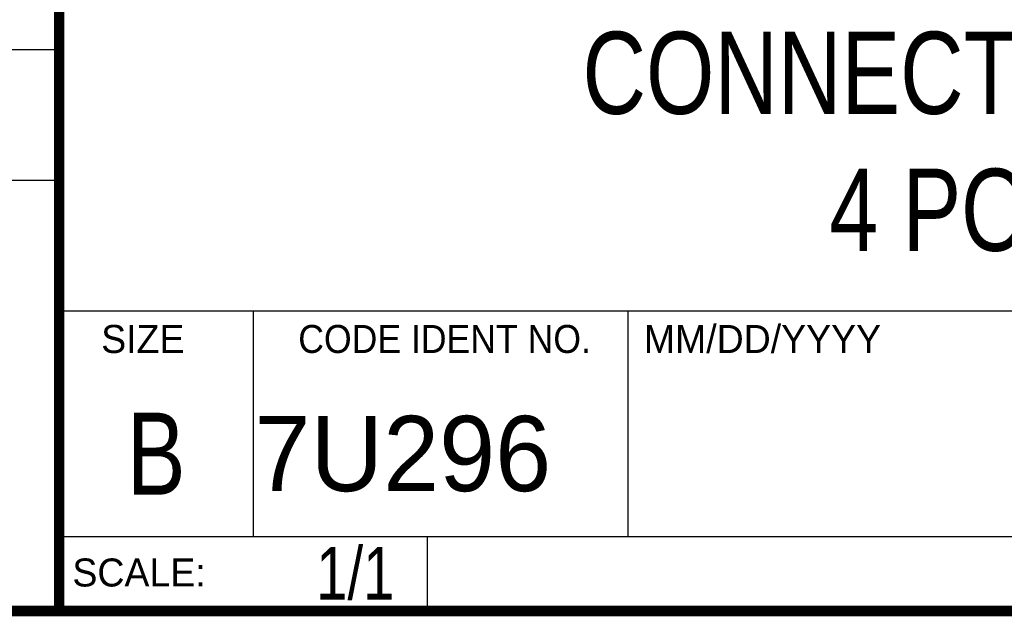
# Model space of a CAD drawing. Header units: inches. Extents: x 0.2 to 16.8, y 0.1 to 10.8.
# Tile 3 of 9: x 13 to 14.9, y 0.2 to 1.4. Entities that reach past the tile are written whole.
import ezdxf
from ezdxf.enums import TextEntityAlignment as Align

# ---------------------------------------------------------------- set-up
doc = ezdxf.new("R2010")
doc.units = ezdxf.units.IN
doc.header["$LTSCALE"] = 0.935
doc.header["$MEASUREMENT"] = 0
doc.layers.get('0').update_dxf_attribs({"linetype": 'CONTINUOUS'})
doc.styles.get("Standard").update_dxf_attribs({"font": 'txt', "width": 0.8})

msp = doc.modelspace()

# ---------------------------------------------------------------- linework, layer by layer
at = {"color": 2, "linetype": 'CONTINUOUS'}
for p, q in [((13.0652, 1.9695), (13.0652, 0.2605)), ((11.482, 1.3265), (13.0653, 1.3265)), ((13.0653, 1.0776), (11.482, 1.0776)), ((13.0652, 0.8295), (16.745, 0.8295)), ((13.434, 0.8295), (13.434, 0.4005)), ((14.146, 0.8295), (14.146, 0.4005)), ((13.0652, 0.4005), (16.745, 0.4005)), ((13.765, 0.4005), (13.765, 0.2605)), ((13.0652, 0.2605), (16.745, 0.2605))]:
    msp.add_line(p, q, dxfattribs=at)
at = {"color": 7, "linetype": 'CONTINUOUS', "const_width": 0.02}
for points in [[(13.0653, 1.9707), (13.0653, 0.2586)], [(0.25, 0.2586), (16.75, 0.2586)]]:
    msp.add_lwpolyline(points, dxfattribs=at)

# ---------------------------------------------------------------- texts
at = {"color": 2, "linetype": 'CONTINUOUS'}
for s, p in [('MM/DD/YYYY', (14.1765, 0.7494)), ('SIZE', (13.1451, 0.7494)), ('SCALE:', (13.0904, 0.3053))]:
    msp.add_text(s, height=0.05325, dxfattribs=at).set_placement(p)
at = {"color": 2, "linetype": 'CONTINUOUS', "width": 0.95}
msp.add_text('CODE IDENT NO.', height=0.053254, dxfattribs=at).set_placement((13.7978, 0.7494), align=Align.CENTER)
at = {"color": 7, "linetype": 'CONTINUOUS', "width": 0.8}
msp.add_text('B', height=0.1562, dxfattribs=at).set_placement((13.2497, 0.4798), align=Align.CENTER)
at = {"color": 7, "linetype": 'CONTINUOUS'}
msp.add_text('7U296', height=0.14316, dxfattribs=at).set_placement((13.4363, 0.4866))
at = {"color": 7, "linetype": 'CONTINUOUS', "width": 0.8}
msp.add_text('1/1', height=0.1, dxfattribs=at).set_placement((13.7025, 0.2805), align=Align.RIGHT)
at = {"color": 7, "linetype": 'CONTINUOUS', "insert": (14.9051, 1.3603), "char_height": 0.15625, "width": 1.875, "attachment_point": 2}
msp.add_mtext('CONNECTOR BLOCK\\P4 POS ST', dxfattribs=at)

doc.saveas('drawing.dxf')
